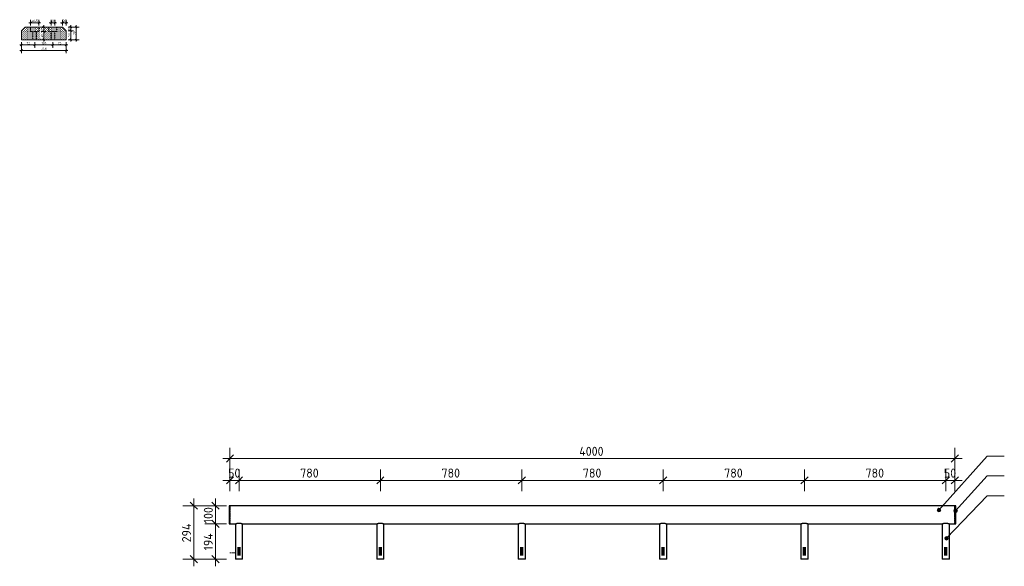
# Model space of a CAD drawing. Header units: millimetres. Extents: x -51780 to -20756, y -103 to 141413.
# Tile 2 of 11: x -31933 to -26500, y -74 to 2941. Entities that reach past the tile are written whole.
import ezdxf

# ---------------------------------------------------------------- set-up
doc = ezdxf.new("R2010")
doc.units = ezdxf.units.MM
doc.linetypes.add('Center', pattern=[31.75, 6.35, -4.7625, 15.875, -4.7625])
doc.linetypes.add('Hhidden', pattern=[2.5, 1.5, -1])
for name, color, linetype, lineweight in [('N-CO-BC-BETONVORM-G', 50, 'Continuous', 25), ('N-CO-BC-BETONVORM-G-2', 50, 'Continuous', 13), ('N-CO-BC-BETONVORM-G-3', 50, 'Continuous', 18), ('N-CO-KC-KUNSTSTOFVORM-GD', 90, 'Continuous', 18), ('N-CO-SC-STAALVORM-G', 10, 'Continuous', 25), ('X-XX-AL-CONSTRUCTIELIJN-G-2', 7, 'Hhidden', 18), ('X-XX-AL-CONSTRUCTIELIJN-G-3', 7, 'Continuous', 70), ('X-XX-AL-HARTLIJN-G', 7, 'Center', 18), ('X-XX-AL-M', 7, 'Continuous', 18), ('X-XX-AL-M-20', 7, 'Continuous', 18), ('X-XX-AL-M-5', 7, 'Continuous', 18), ('X-XX-AL-T25-1', 7, 'Continuous', 13), ('X_XX_AL_DETAIL1_G', 7, 'Continuous', 13)]:
    doc.layers.add(name, color=color, linetype=linetype, lineweight=lineweight)
doc.styles.add('NLCS-ISO', font='NLCS-ISO.ttf', dxfattribs={"height": 50})
doc.styles.add('NLCS-ISO_2', font='NLCS-ISO.ttf', dxfattribs={"height": 12.5})
doc.dimstyles.new('2_5_NLCS_diagonal', dxfattribs={"dimscale": 304.8, "dimtxt": 50.137748, "dimasz": 0.131234, "dimexe": 0.19685, "dimexo": 0.0625, "dimgap": 0, "dimtad": 1, "dimdec": 0, "dimzin": 0, "dimdsep": 46, "dimtxsty": 'NLCS-ISO', "dimblk1": 'OBLIQUE', "dimblk2": 'OBLIQUE', "dimsah": 1, "dimcen": 0.09, "dimdle": 0.131234, "dimazin": 0, "dimtfac": 1, "dimtdec": 4, "dimtix": 1, "dimtmove": 0, "dimatfit": 3, "dimfxl": 0.19685, "dimfxlon": 1, "dimtvp": 1, "dimtolj": 1, "dimtzin": 0, "dimarcsym": 2})
doc.dimstyles.new('2_5_NLCS_diagonal_2', dxfattribs={"dimscale": 304.8, "dimtxt": 12.534437, "dimasz": 0.032808, "dimexe": 0.049213, "dimexo": 0.0625, "dimgap": 0, "dimtad": 1, "dimdec": 0, "dimzin": 0, "dimdsep": 46, "dimtxsty": 'NLCS-ISO_2', "dimblk1": 'OBLIQUE', "dimblk2": 'OBLIQUE', "dimsah": 1, "dimcen": 0.09, "dimdle": 0.032808, "dimazin": 0, "dimtfac": 1, "dimtdec": 4, "dimtix": 1, "dimtmove": 0, "dimatfit": 3, "dimfxl": 0.049213, "dimfxlon": 1, "dimtvp": 1, "dimtolj": 1, "dimtzin": 0, "dimarcsym": 2})

# ---------------------------------------------------------------- blocks, each defined once
blk = doc.blocks.new('GM_Hakorit_4360 - GM_Hakorit_4360-3589548-Doorsnede wrijfgording A')
at = {"layer": 'N-CO-BC-BETONVORM-G-3'}
h = blk.add_hatch(dxfattribs=at)
h.set_pattern_fill('ACO-KUNSTSTOF', color=256, style=0, pattern_type=2)
h.set_pattern_definition([(45, (-141055.073, -6500), (-5.303301, 5.303301), [0.168, -7.332])])
h.paths.add_polyline_path([(-141202.6, 2830), (-140956.6, 2830), (-140956.6, 2880), (-140976.6, 2900), (-141182.6, 2900), (-141202.6, 2880)], flags=0)
at = {"layer": 'N-CO-KC-KUNSTSTOFVORM-GD'}
for p, q in [((-141182.6, 2900), (-141202.6, 2880)), ((-141202.6, 2880), (-141202.6, 2830)), ((-140976.6, 2900), (-141182.6, 2900)), ((-140956.6, 2880), (-140976.6, 2900)), ((-140956.6, 2830), (-140956.6, 2880)), ((-141202.6, 2830), (-140956.6, 2830))]:
    blk.add_line(p, q, dxfattribs=at)
blk = doc.blocks.new('GM_Haalbuis_4000 - GM_Haalbuis_4000-3601514-Detail type 18 _1 x uitvoeren_')
at = {"layer": 'N-CO-SC-STAALVORM-G'}
for p, q in [((-238030.2, 260), (-238035.2, 260)), ((-238035.2, 260), (-238035.2, 210)), ((-238030.2, 260), (-238030.2, 258.5)), ((-234030.2, 260), (-238030.2, 260)), ((-238030.2, 257.4), (-238030.2, 258.3)), ((-238030.2, 257.4), (-238030.2, 254.2)), ((-238030.2, 251.8), (-238030.2, 254.2)), ((-238030.2, 251.8), (-238030.2, 247.1)), ((-238030.2, 243.7), (-238030.2, 247.1)), ((-238030.2, 243.7), (-238030.2, 237.6)), ((-238030.2, 233.6), (-238030.2, 237.6)), ((-238030.2, 233.6), (-238030.2, 226)), ((-238030.2, 222.2), (-238030.2, 226)), ((-238030.2, 222.2), (-238030.2, 210)), ((-234025.2, 260), (-234030.2, 260)), ((-234030.2, 258.5), (-234030.2, 260)), ((-234030.2, 258.3), (-234030.2, 257.4)), ((-234030.2, 254.2), (-234030.2, 257.4)), ((-234030.2, 254.2), (-234030.2, 251.8)), ((-234030.2, 247.1), (-234030.2, 251.8)), ((-234030.2, 247.1), (-234030.2, 243.7)), ((-234030.2, 237.6), (-234030.2, 243.7)), ((-234030.2, 237.6), (-234030.2, 233.6)), ((-234030.2, 226), (-234030.2, 233.6)), ((-234030.2, 226), (-234030.2, 222.2)), ((-234030.2, 210), (-234030.2, 222.2)), ((-234025.2, 210), (-234025.2, 260)), ((-238035.2, 210), (-238035.2, 160)), ((-238030.2, 210), (-238030.2, 197.9)), ((-238030.2, 194.1), (-238030.2, 197.9)), ((-238030.2, 194.1), (-238030.2, 186.5)), ((-238030.2, 182.5), (-238030.2, 186.5)), ((-238030.2, 182.5), (-238030.2, 176.4)), ((-238030.2, 173), (-238030.2, 176.4)), ((-238030.2, 173), (-238030.2, 168.3)), ((-238030.2, 165.9), (-238030.2, 168.3)), ((-238030.2, 165.9), (-238030.2, 162.7)), ((-234030.2, 197.9), (-234030.2, 210)), ((-234030.2, 197.9), (-234030.2, 194.1)), ((-234030.2, 186.5), (-234030.2, 194.1)), ((-234030.2, 186.5), (-234030.2, 182.5)), ((-234030.2, 176.4), (-234030.2, 182.5)), ((-234030.2, 176.4), (-234030.2, 173)), ((-234030.2, 168.3), (-234030.2, 173)), ((-234030.2, 168.3), (-234030.2, 165.9)), ((-234030.2, 162.7), (-234030.2, 165.9)), ((-234025.2, 160), (-234025.2, 210)), ((-238035.2, 160), (-238030.2, 160)), ((-238030.2, 161.8), (-238030.2, 162.7)), ((-238030.2, 161.6), (-238030.2, 160)), ((-238030.2, 160), (-237998.9, 160)), ((-238000.2, 160), (-238000.2, -34.3)), ((-237961.5, 160), (-237218.9, 160)), ((-237960.2, -34.3), (-237960.2, 160)), ((-237220.2, 160), (-237220.2, -34.3)), ((-237181.5, 160), (-236438.9, 160)), ((-237180.2, -34.3), (-237180.2, 160)), ((-236440.2, 160), (-236440.2, -34.3)), ((-236401.5, 160), (-235658.9, 160)), ((-236400.2, -34.3), (-236400.2, 160)), ((-235660.2, 160), (-235660.2, -34.3)), ((-235621.5, 160), (-234878.9, 160)), ((-235620.2, -34.3), (-235620.2, 160)), ((-234880.2, 160), (-234880.2, -34.3)), ((-234841.5, 160), (-234098.9, 160)), ((-234840.2, -34.3), (-234840.2, 160)), ((-234100.2, 160), (-234100.2, -34.3)), ((-234061.5, 160), (-234030.2, 160)), ((-234060.2, -34.3), (-234060.2, 160)), ((-234030.2, 162.7), (-234030.2, 161.8)), ((-234030.2, 160), (-234030.2, 161.6)), ((-234030.2, 160), (-234025.2, 160)), ((-237960.2, -34.3), (-238000.2, -34.3)), ((-237180.2, -34.3), (-237220.2, -34.3)), ((-236400.2, -34.3), (-236440.2, -34.3)), ((-235620.2, -34.3), (-235660.2, -34.3)), ((-234840.2, -34.3), (-234880.2, -34.3)), ((-234060.2, -34.3), (-234100.2, -34.3))]:
    blk.add_line(p, q, dxfattribs=at)
for points, knots in [([(-237995.5, 161.7), (-237995.3, 161.8), (-237995, 161.9), (-237994.2, 162.1), (-237993.1, 162.5), (-237992, 162.8), (-237991, 163), (-237990.3, 163.1), (-237989.5, 163.3), (-237988.5, 163.5), (-237987.1, 163.7), (-237985.4, 163.9), (-237983.7, 164.1), (-237982, 164.2), (-237980.2, 164.2), (-237978.4, 164.2), (-237976.7, 164.1), (-237975, 163.9), (-237973.3, 163.7), (-237972, 163.5), (-237970.9, 163.3), (-237970.2, 163.1), (-237969.4, 163), (-237968.5, 162.8), (-237967.3, 162.5), (-237966.3, 162.1), (-237965.5, 161.9), (-237965.1, 161.8), (-237964.9, 161.7)], [-0.7777778, -0.7777778, -0.7777778, -0.7777778, -0.7638889, -0.75, -0.7222222, -0.6944444, -0.6805556, -0.6666667, -0.6527778, -0.6388889, -0.6111111, -0.5833333, -0.5555556, -0.5277778, -0.5, -0.4722222, -0.4444444, -0.4166667, -0.3888889, -0.3611111, -0.3472222, -0.3333333, -0.3194444, -0.3055556, -0.2777778, -0.25, -0.2361111, -0.2222222, -0.2222222, -0.2222222, -0.2222222]), ([(-237215.5, 161.7), (-237215.3, 161.8), (-237215, 161.9), (-237214.2, 162.1), (-237213.1, 162.5), (-237212, 162.8), (-237211, 163), (-237210.3, 163.1), (-237209.5, 163.3), (-237208.5, 163.5), (-237207.1, 163.7), (-237205.4, 163.9), (-237203.7, 164.1), (-237202, 164.2), (-237200.2, 164.2), (-237198.4, 164.2), (-237196.7, 164.1), (-237195, 163.9), (-237193.3, 163.7), (-237192, 163.5), (-237190.9, 163.3), (-237190.2, 163.1), (-237189.4, 163), (-237188.5, 162.8), (-237187.3, 162.5), (-237186.3, 162.1), (-237185.5, 161.9), (-237185.1, 161.8), (-237184.9, 161.7)], [-0.7777778, -0.7777778, -0.7777778, -0.7777778, -0.7638889, -0.75, -0.7222222, -0.6944444, -0.6805556, -0.6666667, -0.6527778, -0.6388889, -0.6111111, -0.5833333, -0.5555556, -0.5277778, -0.5, -0.4722222, -0.4444444, -0.4166667, -0.3888889, -0.3611111, -0.3472222, -0.3333333, -0.3194444, -0.3055556, -0.2777778, -0.25, -0.2361111, -0.2222222, -0.2222222, -0.2222222, -0.2222222]), ([(-236435.5, 161.7), (-236435.3, 161.8), (-236435, 161.9), (-236434.2, 162.1), (-236433.1, 162.5), (-236432, 162.8), (-236431, 163), (-236430.3, 163.1), (-236429.5, 163.3), (-236428.5, 163.5), (-236427.1, 163.7), (-236425.4, 163.9), (-236423.7, 164.1), (-236422, 164.2), (-236420.2, 164.2), (-236418.4, 164.2), (-236416.7, 164.1), (-236415, 163.9), (-236413.3, 163.7), (-236412, 163.5), (-236410.9, 163.3), (-236410.2, 163.1), (-236409.4, 163), (-236408.5, 162.8), (-236407.3, 162.5), (-236406.3, 162.1), (-236405.5, 161.9), (-236405.1, 161.8), (-236404.9, 161.7)], [-0.7777778, -0.7777778, -0.7777778, -0.7777778, -0.7638889, -0.75, -0.7222222, -0.6944444, -0.6805556, -0.6666667, -0.6527778, -0.6388889, -0.6111111, -0.5833333, -0.5555556, -0.5277778, -0.5, -0.4722222, -0.4444444, -0.4166667, -0.3888889, -0.3611111, -0.3472222, -0.3333333, -0.3194444, -0.3055556, -0.2777778, -0.25, -0.2361111, -0.2222222, -0.2222222, -0.2222222, -0.2222222]), ([(-235655.5, 161.7), (-235655.3, 161.8), (-235655, 161.9), (-235654.2, 162.1), (-235653.1, 162.5), (-235652, 162.8), (-235651, 163), (-235650.3, 163.1), (-235649.5, 163.3), (-235648.5, 163.5), (-235647.1, 163.7), (-235645.4, 163.9), (-235643.7, 164.1), (-235642, 164.2), (-235640.2, 164.2), (-235638.4, 164.2), (-235636.7, 164.1), (-235635, 163.9), (-235633.3, 163.7), (-235632, 163.5), (-235630.9, 163.3), (-235630.2, 163.1), (-235629.4, 163), (-235628.5, 162.8), (-235627.3, 162.5), (-235626.3, 162.1), (-235625.5, 161.9), (-235625.1, 161.8), (-235624.9, 161.7)], [-0.7777778, -0.7777778, -0.7777778, -0.7777778, -0.7638889, -0.75, -0.7222222, -0.6944444, -0.6805556, -0.6666667, -0.6527778, -0.6388889, -0.6111111, -0.5833333, -0.5555556, -0.5277778, -0.5, -0.4722222, -0.4444444, -0.4166667, -0.3888889, -0.3611111, -0.3472222, -0.3333333, -0.3194444, -0.3055556, -0.2777778, -0.25, -0.2361111, -0.2222222, -0.2222222, -0.2222222, -0.2222222]), ([(-234875.5, 161.7), (-234875.3, 161.8), (-234875, 161.9), (-234874.2, 162.1), (-234873.1, 162.5), (-234872, 162.8), (-234871, 163), (-234870.3, 163.1), (-234869.5, 163.3), (-234868.5, 163.5), (-234867.1, 163.7), (-234865.4, 163.9), (-234863.7, 164.1), (-234862, 164.2), (-234860.2, 164.2), (-234858.4, 164.2), (-234856.7, 164.1), (-234855, 163.9), (-234853.3, 163.7), (-234852, 163.5), (-234850.9, 163.3), (-234850.2, 163.1), (-234849.4, 163), (-234848.5, 162.8), (-234847.3, 162.5), (-234846.3, 162.1), (-234845.5, 161.9), (-234845.1, 161.8), (-234844.9, 161.7)], [-0.7777778, -0.7777778, -0.7777778, -0.7777778, -0.7638889, -0.75, -0.7222222, -0.6944444, -0.6805556, -0.6666667, -0.6527778, -0.6388889, -0.6111111, -0.5833333, -0.5555556, -0.5277778, -0.5, -0.4722222, -0.4444444, -0.4166667, -0.3888889, -0.3611111, -0.3472222, -0.3333333, -0.3194444, -0.3055556, -0.2777778, -0.25, -0.2361111, -0.2222222, -0.2222222, -0.2222222, -0.2222222]), ([(-234095.5, 161.7), (-234095.3, 161.8), (-234095, 161.9), (-234094.2, 162.1), (-234093.1, 162.5), (-234092, 162.8), (-234091, 163), (-234090.3, 163.1), (-234089.5, 163.3), (-234088.5, 163.5), (-234087.1, 163.7), (-234085.4, 163.9), (-234083.7, 164.1), (-234082, 164.2), (-234080.2, 164.2), (-234078.4, 164.2), (-234076.7, 164.1), (-234075, 163.9), (-234073.3, 163.7), (-234072, 163.5), (-234070.9, 163.3), (-234070.2, 163.1), (-234069.4, 163), (-234068.5, 162.8), (-234067.3, 162.5), (-234066.3, 162.1), (-234065.5, 161.9), (-234065.1, 161.8), (-234064.9, 161.7)], [-0.7777778, -0.7777778, -0.7777778, -0.7777778, -0.7638889, -0.75, -0.7222222, -0.6944444, -0.6805556, -0.6666667, -0.6527778, -0.6388889, -0.6111111, -0.5833333, -0.5555556, -0.5277778, -0.5, -0.4722222, -0.4444444, -0.4166667, -0.3888889, -0.3611111, -0.3472222, -0.3333333, -0.3194444, -0.3055556, -0.2777778, -0.25, -0.2361111, -0.2222222, -0.2222222, -0.2222222, -0.2222222]), ([(-238000.2, 160.1), (-238000.2, 160.1), (-238000, 160.2), (-237999.5, 160.3), (-237999, 160.5), (-237998.3, 160.8), (-237997.5, 161.1), (-237996.8, 161.3), (-237996.1, 161.6), (-237995.7, 161.7), (-237995.5, 161.7)], [-0.9884505, -0.9884505, -0.9884505, -0.9884505, -0.9444444, -0.9166667, -0.8888889, -0.8611111, -0.8333333, -0.8055556, -0.7916667, -0.7777778, -0.7777778, -0.7777778, -0.7777778]), ([(-237964.9, 161.7), (-237964.7, 161.7), (-237964.4, 161.6), (-237963.7, 161.3), (-237962.9, 161.1), (-237962.1, 160.8), (-237961.4, 160.5), (-237960.9, 160.3), (-237960.4, 160.2), (-237960.3, 160.1), (-237960.2, 160.1)], [-0.2222222, -0.2222222, -0.2222222, -0.2222222, -0.2083333, -0.1944444, -0.1666667, -0.1388889, -0.1111111, -0.0833333, -0.0555556, -0.0115545, -0.0115545, -0.0115545, -0.0115545]), ([(-237220.2, 160.1), (-237220.2, 160.1), (-237220, 160.2), (-237219.5, 160.3), (-237219, 160.5), (-237218.3, 160.8), (-237217.5, 161.1), (-237216.8, 161.3), (-237216.1, 161.6), (-237215.7, 161.7), (-237215.5, 161.7)], [-0.9884505, -0.9884505, -0.9884505, -0.9884505, -0.9444444, -0.9166667, -0.8888889, -0.8611111, -0.8333333, -0.8055556, -0.7916667, -0.7777778, -0.7777778, -0.7777778, -0.7777778]), ([(-237184.9, 161.7), (-237184.7, 161.7), (-237184.4, 161.6), (-237183.7, 161.3), (-237182.9, 161.1), (-237182.1, 160.8), (-237181.4, 160.5), (-237180.9, 160.3), (-237180.4, 160.2), (-237180.3, 160.1), (-237180.2, 160.1)], [-0.2222222, -0.2222222, -0.2222222, -0.2222222, -0.2083333, -0.1944444, -0.1666667, -0.1388889, -0.1111111, -0.0833333, -0.0555556, -0.0115545, -0.0115545, -0.0115545, -0.0115545]), ([(-236440.2, 160.1), (-236440.2, 160.1), (-236440, 160.2), (-236439.5, 160.3), (-236439, 160.5), (-236438.3, 160.8), (-236437.5, 161.1), (-236436.8, 161.3), (-236436.1, 161.6), (-236435.7, 161.7), (-236435.5, 161.7)], [-0.9884505, -0.9884505, -0.9884505, -0.9884505, -0.9444444, -0.9166667, -0.8888889, -0.8611111, -0.8333333, -0.8055556, -0.7916667, -0.7777778, -0.7777778, -0.7777778, -0.7777778]), ([(-236404.9, 161.7), (-236404.7, 161.7), (-236404.4, 161.6), (-236403.7, 161.3), (-236402.9, 161.1), (-236402.1, 160.8), (-236401.4, 160.5), (-236400.9, 160.3), (-236400.4, 160.2), (-236400.3, 160.1), (-236400.2, 160.1)], [-0.2222222, -0.2222222, -0.2222222, -0.2222222, -0.2083333, -0.1944444, -0.1666667, -0.1388889, -0.1111111, -0.0833333, -0.0555556, -0.0115545, -0.0115545, -0.0115545, -0.0115545]), ([(-235660.2, 160.1), (-235660.2, 160.1), (-235660, 160.2), (-235659.5, 160.3), (-235659, 160.5), (-235658.3, 160.8), (-235657.5, 161.1), (-235656.8, 161.3), (-235656.1, 161.6), (-235655.7, 161.7), (-235655.5, 161.7)], [-0.9884505, -0.9884505, -0.9884505, -0.9884505, -0.9444444, -0.9166667, -0.8888889, -0.8611111, -0.8333333, -0.8055556, -0.7916667, -0.7777778, -0.7777778, -0.7777778, -0.7777778]), ([(-235624.9, 161.7), (-235624.7, 161.7), (-235624.4, 161.6), (-235623.7, 161.3), (-235622.9, 161.1), (-235622.1, 160.8), (-235621.4, 160.5), (-235620.9, 160.3), (-235620.4, 160.2), (-235620.3, 160.1), (-235620.2, 160.1)], [-0.2222222, -0.2222222, -0.2222222, -0.2222222, -0.2083333, -0.1944444, -0.1666667, -0.1388889, -0.1111111, -0.0833333, -0.0555556, -0.0115545, -0.0115545, -0.0115545, -0.0115545]), ([(-234880.2, 160.1), (-234880.2, 160.1), (-234880, 160.2), (-234879.5, 160.3), (-234879, 160.5), (-234878.3, 160.8), (-234877.5, 161.1), (-234876.8, 161.3), (-234876.1, 161.6), (-234875.7, 161.7), (-234875.5, 161.7)], [-0.9884505, -0.9884505, -0.9884505, -0.9884505, -0.9444444, -0.9166667, -0.8888889, -0.8611111, -0.8333333, -0.8055556, -0.7916667, -0.7777778, -0.7777778, -0.7777778, -0.7777778]), ([(-234844.9, 161.7), (-234844.7, 161.7), (-234844.4, 161.6), (-234843.7, 161.3), (-234842.9, 161.1), (-234842.1, 160.8), (-234841.4, 160.5), (-234840.9, 160.3), (-234840.4, 160.2), (-234840.3, 160.1), (-234840.2, 160.1)], [-0.2222222, -0.2222222, -0.2222222, -0.2222222, -0.2083333, -0.1944444, -0.1666667, -0.1388889, -0.1111111, -0.0833333, -0.0555556, -0.0115545, -0.0115545, -0.0115545, -0.0115545]), ([(-234100.2, 160.1), (-234100.2, 160.1), (-234100, 160.2), (-234099.5, 160.3), (-234099, 160.5), (-234098.3, 160.8), (-234097.5, 161.1), (-234096.8, 161.3), (-234096.1, 161.6), (-234095.7, 161.7), (-234095.5, 161.7)], [-0.9884505, -0.9884505, -0.9884505, -0.9884505, -0.9444444, -0.9166667, -0.8888889, -0.8611111, -0.8333333, -0.8055556, -0.7916667, -0.7777778, -0.7777778, -0.7777778, -0.7777778]), ([(-234064.9, 161.7), (-234064.7, 161.7), (-234064.4, 161.6), (-234063.7, 161.3), (-234062.9, 161.1), (-234062.1, 160.8), (-234061.4, 160.5), (-234060.9, 160.3), (-234060.4, 160.2), (-234060.3, 160.1), (-234060.2, 160.1)], [-0.2222222, -0.2222222, -0.2222222, -0.2222222, -0.2083333, -0.1944444, -0.1666667, -0.1388889, -0.1111111, -0.0833333, -0.0555556, -0.0115545, -0.0115545, -0.0115545, -0.0115545])]:
    blk.add_open_spline(points, degree=3, knots=knots, dxfattribs=at)
blk = doc.blocks.new('DIMBLOCK67-Doorsnede wrijfgording A')
at = {"layer": 'X-XX-AL-M-5'}
for p, q in [((-31933.2, 2801.3), (-31850.2, 2801.3)), ((-31923.2, 2801.3), (-31928.2, 2796.3)), ((-31923.2, 2816.3), (-31923.2, 2786.3)), ((-31923.2, 2801.3), (-31923.2, 2816.3)), ((-31923.2, 2801.3), (-31918.2, 2806.3)), ((-31850.2, 2801.3), (-31855.2, 2796.3)), ((-31850.2, 2816.3), (-31850.2, 2786.3)), ((-31850.2, 2801.3), (-31850.2, 2816.3)), ((-31850.2, 2801.3), (-31845.2, 2806.3))]:
    blk.add_line(p, q, dxfattribs=at)
at = {"layer": 'X-XX-AL-M-5', "color": 0, "insert": (-31895.5, 2817.6), "char_height": 12.5, "width": 21.001, "attachment_point": 1, "line_spacing_factor": 1.135194, "style": 'NLCS-ISO_2'}
blk.add_mtext('73', dxfattribs=at)
blk = doc.blocks.new('_Oblique')
at = {"color": 0, "linetype": 'ByBlock', "lineweight": -2}
blk.add_line((-0.5, -0.5), (0.5, 0.5), dxfattribs=at)
blk = doc.blocks.new('DIMBLOCK68-Doorsnede wrijfgording A')
at = {"layer": 'X-XX-AL-M-5'}
for p, q in [((-31850.2, 2801.3), (-31855.2, 2796.3)), ((-31850.2, 2816.3), (-31850.2, 2786.3)), ((-31850.2, 2801.3), (-31850.2, 2816.3)), ((-31850.2, 2801.3), (-31845.2, 2806.3)), ((-31850.2, 2801.3), (-31750.2, 2801.3)), ((-31750.2, 2801.3), (-31755.2, 2796.3)), ((-31750.2, 2816.3), (-31750.2, 2786.3)), ((-31750.2, 2801.3), (-31750.2, 2816.3)), ((-31750.2, 2801.3), (-31745.2, 2806.3))]:
    blk.add_line(p, q, dxfattribs=at)
at = {"layer": 'X-XX-AL-M-5', "color": 0, "insert": (-31812.1, 2817.6), "char_height": 12.5, "width": 28.38, "attachment_point": 1, "line_spacing_factor": 1.135194, "style": 'NLCS-ISO_2'}
blk.add_mtext('100', dxfattribs=at)
blk = doc.blocks.new('DIMBLOCK69-Doorsnede wrijfgording A')
at = {"layer": 'X-XX-AL-M-5'}
for p, q in [((-31750.2, 2801.3), (-31755.2, 2796.3)), ((-31750.2, 2816.3), (-31750.2, 2786.3)), ((-31750.2, 2801.3), (-31750.2, 2816.3)), ((-31750.2, 2801.3), (-31745.2, 2806.3)), ((-31750.2, 2801.3), (-31667.2, 2801.3)), ((-31677.2, 2801.3), (-31682.2, 2796.3)), ((-31677.2, 2816.3), (-31677.2, 2786.3)), ((-31677.2, 2801.3), (-31677.2, 2816.3)), ((-31677.2, 2801.3), (-31672.2, 2806.3))]:
    blk.add_line(p, q, dxfattribs=at)
at = {"layer": 'X-XX-AL-M-5', "color": 0, "insert": (-31722.5, 2817.6), "char_height": 12.5, "width": 21.001, "attachment_point": 1, "line_spacing_factor": 1.135194, "style": 'NLCS-ISO_2'}
blk.add_mtext('73', dxfattribs=at)
blk = doc.blocks.new('DIMBLOCK70-Doorsnede wrijfgording A')
at = {"layer": 'X-XX-AL-M-5'}
for p, q in [((-31933.2, 2771.3), (-31667.2, 2771.3)), ((-31923.2, 2771.3), (-31928.2, 2766.3)), ((-31923.2, 2786.3), (-31923.2, 2756.3)), ((-31923.2, 2771.3), (-31923.2, 2786.3)), ((-31923.2, 2771.3), (-31918.2, 2776.3)), ((-31677.2, 2771.3), (-31682.2, 2766.3)), ((-31677.2, 2786.3), (-31677.2, 2756.3)), ((-31677.2, 2771.3), (-31677.2, 2786.3)), ((-31677.2, 2771.3), (-31672.2, 2776.3))]:
    blk.add_line(p, q, dxfattribs=at)
at = {"layer": 'X-XX-AL-M-5', "color": 0, "insert": (-31813.9, 2787.6), "char_height": 12.5, "width": 32.921, "attachment_point": 1, "line_spacing_factor": 1.135194, "style": 'NLCS-ISO_2'}
blk.add_mtext('246', dxfattribs=at)
blk = doc.blocks.new('DIMBLOCK71-Doorsnede wrijfgording A')
at = {"layer": 'X-XX-AL-M-5'}
for p, q in [((-31665.9, 2900), (-31635.9, 2900)), ((-31650.9, 2900), (-31665.9, 2900)), ((-31665.9, 2880), (-31635.9, 2880)), ((-31650.9, 2880), (-31665.9, 2880)), ((-31650.9, 2900), (-31655.9, 2905)), ((-31650.9, 2880), (-31655.9, 2885)), ((-31650.9, 2910), (-31650.9, 2880)), ((-31650.9, 2900), (-31645.9, 2895)), ((-31650.9, 2880), (-31645.9, 2875))]:
    blk.add_line(p, q, dxfattribs=at)
at = {"layer": 'X-XX-AL-M-5', "color": 0, "insert": (-31667.2, 2881.2), "char_height": 12.5, "width": 21.001, "attachment_point": 1, "rotation": 90, "line_spacing_factor": 1.135194, "style": 'NLCS-ISO_2'}
blk.add_mtext('20', dxfattribs=at)
blk = doc.blocks.new('DIMBLOCK72-Doorsnede wrijfgording A')
at = {"layer": 'X-XX-AL-M-5'}
for p, q in [((-31665.9, 2880), (-31635.9, 2880)), ((-31650.9, 2880), (-31665.9, 2880)), ((-31650.9, 2880), (-31655.9, 2885)), ((-31650.9, 2880), (-31650.9, 2820)), ((-31650.9, 2880), (-31645.9, 2875)), ((-31665.9, 2830), (-31635.9, 2830)), ((-31650.9, 2830), (-31665.9, 2830)), ((-31650.9, 2830), (-31655.9, 2835)), ((-31650.9, 2830), (-31645.9, 2825))]:
    blk.add_line(p, q, dxfattribs=at)
at = {"layer": 'X-XX-AL-M-5', "color": 0, "insert": (-31667.2, 2846.2), "char_height": 12.5, "width": 21.001, "attachment_point": 1, "rotation": 90, "line_spacing_factor": 1.135194, "style": 'NLCS-ISO_2'}
blk.add_mtext('50', dxfattribs=at)
blk = doc.blocks.new('DIMBLOCK73-Doorsnede wrijfgording A')
at = {"layer": 'X-XX-AL-M-5'}
for p, q in [((-31785, 2900), (-31815, 2900)), ((-31800, 2900), (-31805, 2905)), ((-31800, 2875), (-31805, 2880)), ((-31800, 2910), (-31800, 2875)), ((-31800, 2900), (-31795, 2895)), ((-31800, 2900), (-31785, 2900)), ((-31785, 2875), (-31815, 2875)), ((-31800, 2875), (-31795, 2870)), ((-31800, 2875), (-31785, 2875))]:
    blk.add_line(p, q, dxfattribs=at)
at = {"layer": 'X-XX-AL-M-5', "color": 0, "insert": (-31816.3, 2878.7), "char_height": 12.5, "width": 21.001, "attachment_point": 1, "rotation": 90, "line_spacing_factor": 1.135194, "style": 'NLCS-ISO_2'}
blk.add_mtext('25', dxfattribs=at)
blk = doc.blocks.new('DIMBLOCK74-Doorsnede wrijfgording A')
at = {"layer": 'X-XX-AL-M-5'}
for p, q in [((-31800, 2875), (-31805, 2880)), ((-31785, 2875), (-31815, 2875)), ((-31785, 2830), (-31815, 2830)), ((-31800, 2830), (-31805, 2835)), ((-31800, 2875), (-31800, 2820)), ((-31800, 2875), (-31795, 2870)), ((-31800, 2875), (-31785, 2875)), ((-31800, 2830), (-31795, 2825)), ((-31800, 2830), (-31785, 2830))]:
    blk.add_line(p, q, dxfattribs=at)
at = {"layer": 'X-XX-AL-M-5', "color": 0, "insert": (-31816.3, 2843.2), "char_height": 12.5, "width": 22.42, "attachment_point": 1, "rotation": 90, "line_spacing_factor": 1.135194, "style": 'NLCS-ISO_2'}
blk.add_mtext('45', dxfattribs=at)
blk = doc.blocks.new('DIMBLOCK75-Doorsnede wrijfgording A')
at = {"layer": 'X-XX-AL-M-5'}
for p, q in [((-31635.9, 2900), (-31605.9, 2900)), ((-31620.9, 2900), (-31635.9, 2900)), ((-31620.9, 2900), (-31625.9, 2905)), ((-31620.9, 2910), (-31620.9, 2820)), ((-31620.9, 2900), (-31615.9, 2895)), ((-31635.9, 2830), (-31605.9, 2830)), ((-31620.9, 2830), (-31635.9, 2830)), ((-31620.9, 2830), (-31625.9, 2835)), ((-31620.9, 2830), (-31615.9, 2825))]:
    blk.add_line(p, q, dxfattribs=at)
at = {"layer": 'X-XX-AL-M-5', "color": 0, "insert": (-31637.2, 2856.2), "char_height": 12.5, "width": 21.001, "attachment_point": 1, "rotation": 90, "line_spacing_factor": 1.135194, "style": 'NLCS-ISO_2'}
blk.add_mtext('70', dxfattribs=at)
blk = doc.blocks.new('DIMBLOCK76-Doorsnede wrijfgording A')
at = {"layer": 'X-XX-AL-M-5'}
for p, q in [((-31697.2, 2909.1), (-31697.2, 2939.1)), ((-31677.2, 2909.1), (-31677.2, 2939.1)), ((-31707.2, 2924.1), (-31667.2, 2924.1)), ((-31697.2, 2924.1), (-31702.2, 2919.1)), ((-31697.2, 2924.1), (-31692.2, 2929.1)), ((-31697.2, 2924.1), (-31697.2, 2909.1)), ((-31677.2, 2924.1), (-31682.2, 2919.1)), ((-31677.2, 2924.1), (-31672.2, 2929.1)), ((-31677.2, 2924.1), (-31677.2, 2909.1))]:
    blk.add_line(p, q, dxfattribs=at)
at = {"layer": 'X-XX-AL-M-5', "color": 0, "insert": (-31696, 2940.4), "char_height": 12.5, "width": 21.001, "attachment_point": 1, "line_spacing_factor": 1.135194, "style": 'NLCS-ISO_2'}
blk.add_mtext('20', dxfattribs=at)
blk = doc.blocks.new('DIMBLOCK77-Doorsnede wrijfgording A')
at = {"layer": 'X-XX-AL-M-5'}
for p, q in [((-31872.7, 2909.1), (-31872.7, 2939.1)), ((-31827.7, 2909.1), (-31827.7, 2939.1)), ((-31882.7, 2924.1), (-31817.7, 2924.1)), ((-31872.7, 2924.1), (-31877.7, 2919.1)), ((-31872.7, 2924.1), (-31867.7, 2929.1)), ((-31872.7, 2924.1), (-31872.7, 2909.1)), ((-31827.7, 2924.1), (-31832.7, 2919.1)), ((-31827.7, 2924.1), (-31822.7, 2929.1)), ((-31827.7, 2924.1), (-31827.7, 2909.1))]:
    blk.add_line(p, q, dxfattribs=at)
at = {"layer": 'X-XX-AL-M-5', "color": 0, "insert": (-31865.2, 2940.4), "char_height": 12.5, "width": 36.042, "attachment_point": 1, "line_spacing_factor": 1.135194, "style": 'NLCS-ISO_2'}
blk.add_mtext('ø45', dxfattribs=at)
blk = doc.blocks.new('DIMBLOCK78-Doorsnede wrijfgording A')
at = {"layer": 'X-XX-AL-M-5'}
for p, q in [((-31760.2, 2909.1), (-31760.2, 2939.1)), ((-31740.2, 2909.1), (-31740.2, 2939.1)), ((-31770.2, 2924.1), (-31730.2, 2924.1)), ((-31760.2, 2924.1), (-31765.2, 2919.1)), ((-31760.2, 2924.1), (-31755.2, 2929.1)), ((-31760.2, 2924.1), (-31760.2, 2909.1)), ((-31740.2, 2924.1), (-31745.2, 2919.1)), ((-31740.2, 2924.1), (-31735.2, 2929.1)), ((-31740.2, 2924.1), (-31740.2, 2909.1))]:
    blk.add_line(p, q, dxfattribs=at)
at = {"layer": 'X-XX-AL-M-5', "color": 0, "insert": (-31764.7, 2940.4), "char_height": 12.5, "width": 34.623, "attachment_point": 1, "line_spacing_factor": 1.135194, "style": 'NLCS-ISO_2'}
blk.add_mtext('ø20', dxfattribs=at)
blk = doc.blocks.new('DIMBLOCK79-Detail type 18 _1 x uitvoeren_')
at = {"layer": 'X-XX-AL-M-20'}
for p, q in [((-30772.8, 459.8), (-30772.8, 579.8)), ((-26772.8, 459.8), (-26772.8, 579.8)), ((-26732.8, 519.8), (-30812.8, 519.8)), ((-30772.8, 519.8), (-30792.8, 499.8)), ((-30772.8, 519.8), (-30752.8, 539.8)), ((-30772.8, 519.8), (-30772.8, 459.8)), ((-26772.8, 519.8), (-26792.8, 499.8)), ((-26772.8, 519.8), (-26752.8, 539.8)), ((-26772.8, 519.8), (-26772.8, 459.8))]:
    blk.add_line(p, q, dxfattribs=at)
at = {"layer": 'X-XX-AL-M-20', "color": 0, "insert": (-28845.2, 584.9), "char_height": 50, "width": 173.685, "attachment_point": 1, "line_spacing_factor": 1.135194, "style": 'NLCS-ISO'}
blk.add_mtext('4000', dxfattribs=at)
blk = doc.blocks.new('DIMBLOCK80-Detail type 18 _1 x uitvoeren_')
at = {"layer": 'X-XX-AL-M-20'}
for p, q in [((-26822.8, 339.8), (-26822.8, 459.8)), ((-26772.8, 339.8), (-26772.8, 459.8)), ((-26822.8, 399.8), (-26842.8, 379.8)), ((-26822.8, 399.8), (-26802.8, 419.8)), ((-26732.8, 399.8), (-26822.8, 399.8)), ((-26822.8, 399.8), (-26822.8, 339.8)), ((-26772.8, 399.8), (-26792.8, 379.8)), ((-26772.8, 399.8), (-26752.8, 419.8)), ((-26772.8, 399.8), (-26772.8, 339.8))]:
    blk.add_line(p, q, dxfattribs=at)
at = {"layer": 'X-XX-AL-M-20', "color": 0, "insert": (-26832.8, 464.9), "char_height": 50, "width": 84.004, "attachment_point": 1, "line_spacing_factor": 1.135194, "style": 'NLCS-ISO'}
blk.add_mtext('50', dxfattribs=at)
blk = doc.blocks.new('DIMBLOCK81-Detail type 18 _1 x uitvoeren_')
at = {"layer": 'X-XX-AL-M-20'}
for p, q in [((-27602.8, 339.8), (-27602.8, 459.8)), ((-26822.8, 339.8), (-26822.8, 459.8)), ((-27602.8, 399.8), (-27622.8, 379.8)), ((-27602.8, 399.8), (-27582.8, 419.8)), ((-26822.8, 399.8), (-27602.8, 399.8)), ((-27602.8, 399.8), (-27602.8, 339.8)), ((-26822.8, 399.8), (-26842.8, 379.8)), ((-26822.8, 399.8), (-26802.8, 419.8)), ((-26822.8, 399.8), (-26822.8, 339.8))]:
    blk.add_line(p, q, dxfattribs=at)
at = {"layer": 'X-XX-AL-M-20', "color": 0, "insert": (-27265.3, 464.9), "char_height": 50, "width": 126.007, "attachment_point": 1, "line_spacing_factor": 1.135194, "style": 'NLCS-ISO'}
blk.add_mtext('780', dxfattribs=at)
blk = doc.blocks.new('DIMBLOCK82-Detail type 18 _1 x uitvoeren_')
at = {"layer": 'X-XX-AL-M-20'}
for p, q in [((-28382.8, 339.8), (-28382.8, 459.8)), ((-27602.8, 339.8), (-27602.8, 459.8)), ((-28382.8, 399.8), (-28402.8, 379.8)), ((-28382.8, 399.8), (-28362.8, 419.8)), ((-27602.8, 399.8), (-28382.8, 399.8)), ((-28382.8, 399.8), (-28382.8, 339.8)), ((-27602.8, 399.8), (-27622.8, 379.8)), ((-27602.8, 399.8), (-27582.8, 419.8)), ((-27602.8, 399.8), (-27602.8, 339.8))]:
    blk.add_line(p, q, dxfattribs=at)
at = {"layer": 'X-XX-AL-M-20', "color": 0, "insert": (-28045.3, 464.9), "char_height": 50, "width": 126.007, "attachment_point": 1, "line_spacing_factor": 1.135194, "style": 'NLCS-ISO'}
blk.add_mtext('780', dxfattribs=at)
blk = doc.blocks.new('DIMBLOCK83-Detail type 18 _1 x uitvoeren_')
at = {"layer": 'X-XX-AL-M-20'}
for p, q in [((-29162.8, 339.8), (-29162.8, 459.8)), ((-28382.8, 339.8), (-28382.8, 459.8)), ((-29162.8, 399.8), (-29182.8, 379.8)), ((-29162.8, 399.8), (-29142.8, 419.8)), ((-28382.8, 399.8), (-29162.8, 399.8)), ((-29162.8, 399.8), (-29162.8, 339.8)), ((-28382.8, 399.8), (-28402.8, 379.8)), ((-28382.8, 399.8), (-28362.8, 419.8)), ((-28382.8, 399.8), (-28382.8, 339.8))]:
    blk.add_line(p, q, dxfattribs=at)
at = {"layer": 'X-XX-AL-M-20', "color": 0, "insert": (-28825.3, 464.9), "char_height": 50, "width": 126.007, "attachment_point": 1, "line_spacing_factor": 1.135194, "style": 'NLCS-ISO'}
blk.add_mtext('780', dxfattribs=at)
blk = doc.blocks.new('DIMBLOCK84-Detail type 18 _1 x uitvoeren_')
at = {"layer": 'X-XX-AL-M-20'}
for p, q in [((-29942.8, 339.8), (-29942.8, 459.8)), ((-29162.8, 339.8), (-29162.8, 459.8)), ((-29942.8, 399.8), (-29962.8, 379.8)), ((-29942.8, 399.8), (-29922.8, 419.8)), ((-29162.8, 399.8), (-29942.8, 399.8)), ((-29942.8, 399.8), (-29942.8, 339.8)), ((-29162.8, 399.8), (-29182.8, 379.8)), ((-29162.8, 399.8), (-29142.8, 419.8)), ((-29162.8, 399.8), (-29162.8, 339.8))]:
    blk.add_line(p, q, dxfattribs=at)
at = {"layer": 'X-XX-AL-M-20', "color": 0, "insert": (-29605.3, 464.9), "char_height": 50, "width": 126.007, "attachment_point": 1, "line_spacing_factor": 1.135194, "style": 'NLCS-ISO'}
blk.add_mtext('780', dxfattribs=at)
blk = doc.blocks.new('DIMBLOCK85-Detail type 18 _1 x uitvoeren_')
at = {"layer": 'X-XX-AL-M-20'}
for p, q in [((-30722.8, 339.8), (-30722.8, 459.8)), ((-29942.8, 339.8), (-29942.8, 459.8)), ((-30722.8, 399.8), (-30742.8, 379.8)), ((-30722.8, 399.8), (-30702.8, 419.8)), ((-29942.8, 399.8), (-30722.8, 399.8)), ((-30722.8, 399.8), (-30722.8, 339.8)), ((-29942.8, 399.8), (-29962.8, 379.8)), ((-29942.8, 399.8), (-29922.8, 419.8)), ((-29942.8, 399.8), (-29942.8, 339.8))]:
    blk.add_line(p, q, dxfattribs=at)
at = {"layer": 'X-XX-AL-M-20', "color": 0, "insert": (-30385.3, 464.9), "char_height": 50, "width": 126.007, "attachment_point": 1, "line_spacing_factor": 1.135194, "style": 'NLCS-ISO'}
blk.add_mtext('780', dxfattribs=at)
blk = doc.blocks.new('DIMBLOCK86-Detail type 18 _1 x uitvoeren_')
at = {"layer": 'X-XX-AL-M-20'}
for p, q in [((-30772.8, 339.8), (-30772.8, 459.8)), ((-30722.8, 339.8), (-30722.8, 459.8)), ((-30722.8, 399.8), (-30812.8, 399.8)), ((-30772.8, 399.8), (-30792.8, 379.8)), ((-30772.8, 399.8), (-30752.8, 419.8)), ((-30772.8, 399.8), (-30772.8, 339.8)), ((-30722.8, 399.8), (-30742.8, 379.8)), ((-30722.8, 399.8), (-30702.8, 419.8)), ((-30722.8, 399.8), (-30722.8, 339.8))]:
    blk.add_line(p, q, dxfattribs=at)
at = {"layer": 'X-XX-AL-M-20', "color": 0, "insert": (-30782.8, 464.9), "char_height": 50, "width": 84.004, "attachment_point": 1, "line_spacing_factor": 1.135194, "style": 'NLCS-ISO'}
blk.add_mtext('50', dxfattribs=at)
blk = doc.blocks.new('DIMBLOCK87-Detail type 18 _1 x uitvoeren_')
at = {"layer": 'X-XX-AL-M-20'}
for p, q in [((-30852.2, 260), (-30872.2, 280)), ((-30852.2, 300), (-30852.2, 160)), ((-30792.2, 260), (-30912.2, 260)), ((-30852.2, 260), (-30832.2, 240)), ((-30852.2, 260), (-30792.2, 260)), ((-30852.2, 160), (-30872.2, 180)), ((-30792.2, 160), (-30912.2, 160)), ((-30852.2, 160), (-30832.2, 140)), ((-30852.2, 160), (-30792.2, 160))]:
    blk.add_line(p, q, dxfattribs=at)
at = {"layer": 'X-XX-AL-M-20', "color": 0, "insert": (-30917.3, 162.8), "char_height": 50, "width": 113.519, "attachment_point": 1, "rotation": 90, "line_spacing_factor": 1.135194, "style": 'NLCS-ISO'}
blk.add_mtext('100', dxfattribs=at)
blk = doc.blocks.new('DIMBLOCK88-Detail type 18 _1 x uitvoeren_')
at = {"layer": 'X-XX-AL-M-20'}
for p, q in [((-30852.2, 160), (-30872.2, 180)), ((-30792.2, 160), (-30912.2, 160)), ((-30852.2, 160), (-30852.2, -74.3)), ((-30852.2, 160), (-30832.2, 140)), ((-30852.2, 160), (-30792.2, 160)), ((-30792.2, -34.3), (-30912.2, -34.3)), ((-30852.2, -34.3), (-30872.2, -14.3)), ((-30852.2, -34.3), (-30832.2, -54.3)), ((-30852.2, -34.3), (-30792.2, -34.3))]:
    blk.add_line(p, q, dxfattribs=at)
at = {"layer": 'X-XX-AL-M-20', "color": 0, "insert": (-30917.3, 13.2), "char_height": 50, "width": 119.195, "attachment_point": 1, "rotation": 90, "line_spacing_factor": 1.135194, "style": 'NLCS-ISO'}
blk.add_mtext('194', dxfattribs=at)
blk = doc.blocks.new('DIMBLOCK89-Detail type 18 _1 x uitvoeren_')
at = {"layer": 'X-XX-AL-M-20'}
for p, q in [((-30972.2, 260), (-30992.2, 280)), ((-30972.2, 300), (-30972.2, -74.3)), ((-30912.2, 260), (-31032.2, 260)), ((-30972.2, 260), (-30952.2, 240)), ((-30972.2, 260), (-30912.2, 260)), ((-30912.2, -34.3), (-31032.2, -34.3)), ((-30972.2, -34.3), (-30992.2, -14.3)), ((-30972.2, -34.3), (-30952.2, -54.3)), ((-30972.2, -34.3), (-30912.2, -34.3))]:
    blk.add_line(p, q, dxfattribs=at)
at = {"layer": 'X-XX-AL-M-20', "color": 0, "insert": (-31037.3, 58), "char_height": 50, "width": 131.683, "attachment_point": 1, "rotation": 90, "line_spacing_factor": 1.135194, "style": 'NLCS-ISO'}
blk.add_mtext('294', dxfattribs=at)

msp = doc.modelspace()

# ---------------------------------------------------------------- hatches: boundary and pattern name
at = {"layer": 'X-XX-AL-T25-1'}
h = msp.add_hatch(color=256, dxfattribs=at)
edge = h.paths.add_edge_path(flags=0)
edge.add_arc((-26860.2, 235.6), 10, 0, 360)
h = msp.add_hatch(color=256, dxfattribs=at)
edge = h.paths.add_edge_path(flags=0)
edge.add_arc((-26768.6, 231.9), 10, 0, 360)
h = msp.add_hatch(color=256, dxfattribs=at)
edge = h.paths.add_edge_path(flags=0)
edge.add_arc((-26818.7, 80), 10, 0, 360)

# ---------------------------------------------------------------- linework, layer by layer
at = {"layer": 'X-XX-AL-CONSTRUCTIELIJN-G-2'}
for p, q in [((-31872.7, 2900), (-31872.7, 2875)), ((-31827.7, 2900), (-31827.7, 2875)), ((-31772.7, 2900), (-31772.7, 2875)), ((-31727.7, 2900), (-31727.7, 2875)), ((-31872.7, 2875), (-31827.7, 2875)), ((-31860.2, 2830), (-31860.2, 2875)), ((-31840.2, 2830), (-31840.2, 2875)), ((-31772.7, 2875), (-31727.7, 2875)), ((-31760.2, 2830), (-31760.2, 2875)), ((-31740.2, 2830), (-31740.2, 2875))]:
    msp.add_line(p, q, dxfattribs=at)
at = {"layer": 'X-XX-AL-CONSTRUCTIELIJN-G-3'}
for p, q in [((-30722.8, -14.3), (-30722.8, 30.7)), ((-29942.8, -14.3), (-29942.8, 30.7)), ((-29162.8, -14.3), (-29162.8, 30.7)), ((-28382.8, -14.3), (-28382.8, 30.7)), ((-27602.8, -14.3), (-27602.8, 30.7)), ((-26822.8, -14.3), (-26822.8, 30.7))]:
    msp.add_line(p, q, dxfattribs=at)
at = {"layer": 'X-XX-AL-HARTLIJN-G'}
msp.add_line((-30772.8, 0), (-30742.8, 0), dxfattribs=at)
at = {"layer": 'X-XX-AL-T25-1'}
for p, q in [((-26860.2, 235.6), (-26594.7, 532.6)), ((-26594.7, 532.6), (-26499.6, 532.6)), ((-26768.6, 231.9), (-26594.7, 425)), ((-26594.7, 425), (-26499.6, 425)), ((-26818.7, 80), (-26594.7, 314.5)), ((-26594.7, 314.5), (-26499.6, 314.5))]:
    msp.add_line(p, q, dxfattribs=at)
for centre in [(-26860.2, 235.6), (-26768.6, 231.9), (-26818.7, 80)]:
    msp.add_circle(centre, 10, dxfattribs=at)
at = {"layer": 'X_XX_AL_DETAIL1_G'}
for p, q in [((-30777.8, 260), (-30772.8, 260)), ((-30777.8, 160), (-30772.8, 160))]:
    msp.add_line(p, q, dxfattribs=at)

# ---------------------------------------------------------------- block references
at = {"layer": 'N-CO-BC-BETONVORM-G'}
msp.add_blockref('GM_Haalbuis_4000 - GM_Haalbuis_4000-3601514-Detail type 18 _1 x uitvoeren_', (207257.4, 0), dxfattribs=at)
at = {"layer": 'N-CO-BC-BETONVORM-G-2'}
msp.add_blockref('GM_Hakorit_4360 - GM_Hakorit_4360-3589548-Doorsnede wrijfgording A', (109279.4, 0), dxfattribs=at)

# ---------------------------------------------------------------- dimensions: what is measured, and where the dimension line sits
at = {"layer": 'X-XX-AL-M'}
for base, p1, p2, text, override, picture, middle in [((-31827.7, 2924.1), (-31872.7, 2909.1), (-31827.7, 2909.1), 'ø45', {"dimpost": '<>', "dimfxl": 45}, 'DIMBLOCK77-Doorsnede wrijfgording A', (-31850.2, 2930.3)), ((-31740.2, 2924.1), (-31760.2, 2909.1), (-31740.2, 2909.1), 'ø20', {"dimpost": '<>', "dimfxl": 20}, 'DIMBLOCK78-Doorsnede wrijfgording A', (-31750.2, 2930.3))]:
    dim = msp.add_linear_dim(base=base, p1=p1, p2=p2, text=text, dimstyle='2_5_NLCS_diagonal_2', override=override, dxfattribs=at)
    dim.commit()
    dim.dimension.update_dxf_attribs({"geometry": picture, "text_midpoint": middle})
for base, p1, p2, dimstyle, override, picture, middle in [((-31677.2, 2924.1), (-31697.2, 2909.1), (-31677.2, 2909.1), '2_5_NLCS_diagonal_2', {"dimpost": '<>', "dimfxl": 20}, 'DIMBLOCK76-Doorsnede wrijfgording A', (-31687.2, 2930.3)), ((-31850.2, 2801.3), (-31923.2, 2816.3), (-31850.2, 2816.3), '2_5_NLCS_diagonal_2', {"dimpost": '<>', "dimfxl": 73}, 'DIMBLOCK67-Doorsnede wrijfgording A', (-31886.7, 2807.6)), ((-31677.2, 2771.3), (-31923.2, 2786.3), (-31677.2, 2786.3), '2_5_NLCS_diagonal_2', {"dimpost": '<>', "dimfxl": 246}, 'DIMBLOCK70-Doorsnede wrijfgording A', (-31800.2, 2777.6)), ((-31750.2, 2801.3), (-31850.2, 2816.3), (-31750.2, 2816.3), '2_5_NLCS_diagonal_2', {"dimpost": '<>', "dimfxl": 100}, 'DIMBLOCK68-Doorsnede wrijfgording A', (-31800.2, 2807.6)), ((-31677.2, 2801.3), (-31750.2, 2816.3), (-31677.2, 2816.3), '2_5_NLCS_diagonal_2', {"dimpost": '<>', "dimfxl": 73}, 'DIMBLOCK69-Doorsnede wrijfgording A', (-31713.7, 2807.6)), ((-30772.8, 519.8), (-26772.8, 459.8), (-30772.8, 459.8), '2_5_NLCS_diagonal', {"dimpost": '<>', "dimfxl": 4000}, 'DIMBLOCK79-Detail type 18 _1 x uitvoeren_', (-28772.8, 544.8)), ((-30772.8, 399.8), (-30722.8, 339.8), (-30772.8, 339.8), '2_5_NLCS_diagonal', {"dimpost": '<>', "dimfxl": 50}, 'DIMBLOCK86-Detail type 18 _1 x uitvoeren_', (-30747.8, 424.8)), ((-30722.8, 399.8), (-29942.8, 339.8), (-30722.8, 339.8), '2_5_NLCS_diagonal', {"dimpost": '<>', "dimfxl": 780}, 'DIMBLOCK85-Detail type 18 _1 x uitvoeren_', (-30332.8, 424.8)), ((-29942.8, 399.8), (-29162.8, 339.8), (-29942.8, 339.8), '2_5_NLCS_diagonal', {"dimpost": '<>', "dimfxl": 780}, 'DIMBLOCK84-Detail type 18 _1 x uitvoeren_', (-29552.8, 424.8)), ((-29162.8, 399.8), (-28382.8, 339.8), (-29162.8, 339.8), '2_5_NLCS_diagonal', {"dimpost": '<>', "dimfxl": 780}, 'DIMBLOCK83-Detail type 18 _1 x uitvoeren_', (-28772.8, 424.8)), ((-28382.8, 399.8), (-27602.8, 339.8), (-28382.8, 339.8), '2_5_NLCS_diagonal', {"dimpost": '<>', "dimfxl": 780}, 'DIMBLOCK82-Detail type 18 _1 x uitvoeren_', (-27992.8, 424.8)), ((-27602.8, 399.8), (-26822.8, 339.8), (-27602.8, 339.8), '2_5_NLCS_diagonal', {"dimpost": '<>', "dimfxl": 780}, 'DIMBLOCK81-Detail type 18 _1 x uitvoeren_', (-27212.8, 424.8)), ((-26822.8, 399.8), (-26772.8, 339.8), (-26822.8, 339.8), '2_5_NLCS_diagonal', {"dimpost": '<>', "dimfxl": 50}, 'DIMBLOCK80-Detail type 18 _1 x uitvoeren_', (-26797.8, 424.8))]:
    dim = msp.add_linear_dim(base=base, p1=p1, p2=p2, dimstyle=dimstyle, override=override, dxfattribs=at)
    dim.commit()
    dim.dimension.update_dxf_attribs({"geometry": picture, "text_midpoint": middle})
for base, p1, p2, dimstyle, override, picture, middle in [((-31800, 2875), (-31785, 2900), (-31785, 2875), '2_5_NLCS_diagonal_2', {"dimpost": '<>', "dimfxl": 25}, 'DIMBLOCK73-Doorsnede wrijfgording A', (-31806.3, 2887.5)), ((-31800, 2830), (-31785, 2875), (-31785, 2830), '2_5_NLCS_diagonal_2', {"dimpost": '<>', "dimfxl": 45}, 'DIMBLOCK74-Doorsnede wrijfgording A', (-31806.3, 2852.5)), ((-31650.9, 2880), (-31665.9, 2900), (-31665.9, 2880), '2_5_NLCS_diagonal_2', {"dimpost": '<>', "dimfxl": 20}, 'DIMBLOCK71-Doorsnede wrijfgording A', (-31657.2, 2890)), ((-31650.9, 2830), (-31665.9, 2880), (-31665.9, 2830), '2_5_NLCS_diagonal_2', {"dimpost": '<>', "dimfxl": 50}, 'DIMBLOCK72-Doorsnede wrijfgording A', (-31657.2, 2855)), ((-31620.9, 2830), (-31635.9, 2900), (-31635.9, 2830), '2_5_NLCS_diagonal_2', {"dimpost": '<>', "dimfxl": 70}, 'DIMBLOCK75-Doorsnede wrijfgording A', (-31627.2, 2865)), ((-30972.2, -34.3), (-30912.2, 260), (-30912.2, -34.3), '2_5_NLCS_diagonal', {"dimpost": '<>', "dimfxl": 294.3}, 'DIMBLOCK89-Detail type 18 _1 x uitvoeren_', (-30997.2, 112.9)), ((-30852.2, 160), (-30792.2, 260), (-30792.2, 160), '2_5_NLCS_diagonal', {"dimpost": '<>', "dimfxl": 100}, 'DIMBLOCK87-Detail type 18 _1 x uitvoeren_', (-30877.2, 210)), ((-30852.2, -34.3), (-30792.2, 160), (-30792.2, -34.3), '2_5_NLCS_diagonal', {"dimpost": '<>', "dimfxl": 194.3}, 'DIMBLOCK88-Detail type 18 _1 x uitvoeren_', (-30877.2, 62.9))]:
    dim = msp.add_linear_dim(base=base, p1=p1, p2=p2, angle=90, dimstyle=dimstyle, override=override, dxfattribs=at)
    dim.commit()
    dim.dimension.update_dxf_attribs({"geometry": picture, "text_midpoint": middle})

doc.saveas('drawing.dxf')
